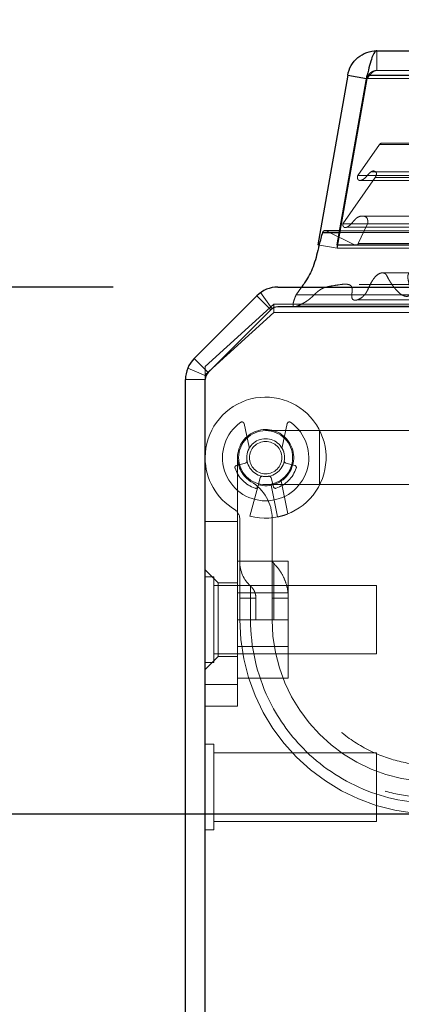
# Model space of a CAD drawing. Header units: inches. Extents: x 0.2 to 10.8, y 0.2 to 8.2.
# Tile 5 of 98: x 2.637 to 2.753, y 2.182 to 2.481. Entities that reach past the tile are written whole.
import ezdxf

# ---------------------------------------------------------------- set-up
doc = ezdxf.new("R2010")
doc.units = ezdxf.units.IN
doc.header["$MEASUREMENT"] = 0
doc.linetypes.add('HIDDEN', pattern=[0.07500000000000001, 0.05, -0.025])
doc.layers.add('DIMENSIONS', color=140, linetype='Continuous')
doc.layers.add('SLD-0', color=179, linetype='Continuous')
doc.styles.add('SLDTEXTSTYLE0', font='TXT', dxfattribs={"width": 0.7})
doc.dimstyles.new('SLDDIMSTYLE1', dxfattribs={"dimtxt": 0.0849609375, "dimasz": 0.13, "dimexe": 0, "dimexo": 0.0625, "dimgap": 0.021240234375, "dimtad": 0, "dimtih": 1, "dimtoh": 1, "dimlfac": 12, "dimrnd": 1e-09, "dimzin": 12, "dimdsep": 46, "dimtxsty": 'SLDTEXTSTYLE0', "dimsah": 1, "dimcen": 0.09, "dimadec": 0, "dimazin": 3, "dimtfac": 1, "dimtmove": 0, "dimatfit": 0, "dimfxl": 0, "dimfrac": 2, "dimtolj": 1, "dimtzin": 12, "dimarcsym": 0})

# ---------------------------------------------------------------- blocks, each defined once
blk = doc.blocks.new('_D_22')
at = {"layer": 'DIMENSIONS'}
for p, q in [((2.573282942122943, 2.4000791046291), (2.573282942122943, 2.6500791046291)), ((2.665744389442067, 2.4000791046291), (2.448282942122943, 2.4000791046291)), ((2.713222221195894, 2.240023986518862), (2.448282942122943, 2.240023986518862)), ((2.573282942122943, 2.030523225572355), (2.573282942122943, 2.240023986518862)), ((2.045475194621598, 2.030523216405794), (2.016945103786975, 2.030523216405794)), ((2.016945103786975, 2.030523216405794), (2.016945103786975, 1.89549235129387)), ((2.297944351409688, 2.030523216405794), (2.326474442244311, 2.030523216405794)), ((2.326474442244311, 2.030523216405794), (2.326474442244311, 1.89549235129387)), ((2.451107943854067, 2.030523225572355), (2.573282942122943, 2.030523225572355)), ((2.016945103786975, 1.89549235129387), (2.045475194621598, 1.89549235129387)), ((2.326474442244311, 1.89549235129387), (2.297944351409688, 1.89549235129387))]:
    blk.add_line(p, q, dxfattribs=at)
for points in [[(2.573282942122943, 2.4000791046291), (2.593282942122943, 2.5300791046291), (2.553282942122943, 2.5300791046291)], [(2.573282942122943, 2.240023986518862), (2.553282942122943, 2.110023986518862), (2.593282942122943, 2.110023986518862)]]:
    blk.add_solid(points, dxfattribs=at)
at = {"layer": 'DIMENSIONS', "char_height": 0.08333333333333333, "attachment_point": 1, "style": 'SLDTEXTSTYLE0'}
for s, insert in [('1.92', (2.045475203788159, 2.156965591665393)), ('48.8', (2.045475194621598, 2.002914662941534))]:
    blk.add_mtext(s, dxfattribs=dict(at, insert=insert))

msp = doc.modelspace()

# ---------------------------------------------------------------- linework, layer by layer
at = {"layer": 'DIMENSIONS'}
msp.add_line((2.763222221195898, 2.240023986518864), (2.709864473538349, 2.240023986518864), dxfattribs=at)
at = {"layer": 'SLD-0', "linetype": 'Continuous', "lineweight": 25}
for p, q in [((2.745832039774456, 2.471840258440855), (4.629464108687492, 2.471840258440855)), ((2.736968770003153, 2.464403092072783), (2.727884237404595, 2.412882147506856)), ((2.733802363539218, 2.412882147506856), (2.74288689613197, 2.464403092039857)), ((2.736968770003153, 2.464403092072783), (2.742708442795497, 2.463391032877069)), ((2.74288689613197, 2.464403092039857), (4.632409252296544, 2.464403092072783)), ((2.72929345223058, 2.416682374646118), (2.73447244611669, 2.416682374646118)), ((2.734562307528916, 2.417192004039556), (2.730061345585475, 2.417192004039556)), ((2.733802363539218, 2.412882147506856), (2.733802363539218, 2.412808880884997)), ((2.733802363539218, 2.412882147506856), (4.641493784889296, 2.412882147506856)), ((2.715744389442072, 2.400079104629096), (2.788751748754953, 2.400079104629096)), ((2.69030445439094, 2.378367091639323), (2.709380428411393, 2.397443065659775)), ((2.713622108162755, 2.393201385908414), (2.694546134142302, 2.374125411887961)), ((2.788744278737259, 2.394079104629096), (2.715741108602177, 2.394079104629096)), ((2.68766841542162, 1.409079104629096), (2.68766841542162, 2.372003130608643)), ((2.693668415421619, 1.406079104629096), (2.693668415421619, 2.372006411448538))]:
    msp.add_line(p, q, dxfattribs=at)
at = {"layer": 'SLD-0', "linetype": 'HIDDEN', "lineweight": 18}
for p, q in [((2.745832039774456, 2.465840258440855), (2.745832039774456, 2.471840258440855)), ((2.74288689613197, 2.464403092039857), (2.74288689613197, 2.463361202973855)), ((4.632409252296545, 2.464403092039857), (2.742886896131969, 2.464403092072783)), ((2.745832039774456, 2.465840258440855), (4.629464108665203, 2.465840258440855)), ((2.742877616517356, 2.463361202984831), (2.733793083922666, 2.411840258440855)), ((2.733802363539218, 2.411840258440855), (2.74288689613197, 2.463361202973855)), ((2.742708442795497, 2.463391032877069), (2.742877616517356, 2.463361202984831)), ((2.74288689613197, 2.463361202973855), (4.632409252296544, 2.463361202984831)), ((4.632409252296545, 2.463361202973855), (2.742886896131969, 2.463361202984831)), ((2.746663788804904, 2.443352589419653), (2.740058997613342, 2.433919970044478)), ((2.746663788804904, 2.443352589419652), (4.628632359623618, 2.443352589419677)), ((2.747394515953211, 2.443785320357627), (4.627901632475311, 2.443785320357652)), ((2.740058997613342, 2.433919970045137), (4.635237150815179, 2.433919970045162)), ((2.744106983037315, 2.43508823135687), (2.744096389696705, 2.43508823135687)), ((4.631201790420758, 2.435088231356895), (2.744107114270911, 2.435088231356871)), ((2.745361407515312, 2.433335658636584), (2.73549530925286, 2.419245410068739)), ((2.740840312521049, 2.43246119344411), (4.634448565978, 2.432461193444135)), ((2.745361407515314, 2.433335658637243), (4.629934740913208, 2.433335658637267)), ((2.73549530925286, 2.4192454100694), (4.639800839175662, 2.419245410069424)), ((2.743042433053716, 2.419276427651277), (2.740208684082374, 2.413258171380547)), ((2.741472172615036, 2.421645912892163), (2.741467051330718, 2.421645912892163)), ((4.633814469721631, 2.421645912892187), (2.741472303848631, 2.421645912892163)), ((2.743042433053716, 2.419276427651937), (4.632253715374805, 2.419276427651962)), ((2.730426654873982, 2.417107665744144), (4.644869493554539, 2.417107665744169)), ((2.739245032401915, 2.412806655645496), (2.730426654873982, 2.417107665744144)), ((2.730426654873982, 2.417107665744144), (4.644869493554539, 2.417107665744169)), ((2.73447244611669, 2.416682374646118), (4.640823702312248, 2.416682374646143)), ((4.640733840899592, 2.417192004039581), (2.734562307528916, 2.417192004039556)), ((2.736762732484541, 2.418296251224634), (4.638480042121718, 2.418296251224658)), ((2.727884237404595, 2.412882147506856), (2.733793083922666, 2.411840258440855)), ((2.733802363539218, 2.412808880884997), (2.733802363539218, 2.411840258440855)), ((2.739245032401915, 2.412806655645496), (4.636051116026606, 2.412806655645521)), ((2.739454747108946, 2.412779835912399), (4.635841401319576, 2.412779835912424)), ((2.740208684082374, 2.413258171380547), (4.635087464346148, 2.413258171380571)), ((2.740208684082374, 2.413258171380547), (4.635087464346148, 2.413258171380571)), ((2.733802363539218, 2.411840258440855), (4.641493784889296, 2.411840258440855)), ((2.71399090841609, 2.393513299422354), (2.710483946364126, 2.398381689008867)), ((2.722978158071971, 2.400079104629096), (2.721290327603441, 2.397697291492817)), ((2.693668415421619, 2.376001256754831), (2.714501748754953, 2.394882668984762)), ((2.713623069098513, 2.393200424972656), (2.709380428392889, 2.397443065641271)), ((2.714501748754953, 2.394882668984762), (2.714501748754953, 2.392346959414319)), ((2.714501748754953, 2.394882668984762), (2.791168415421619, 2.394882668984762)), ((2.721290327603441, 2.397697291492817), (2.788751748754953, 2.397697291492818)), ((2.714501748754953, 2.392346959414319), (2.693668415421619, 2.373465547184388)), ((2.69454709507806, 2.374124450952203), (2.713623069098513, 2.393200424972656)), ((2.714501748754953, 2.392346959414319), (2.79016199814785, 2.392346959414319)), ((2.721463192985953, 2.394261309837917), (2.788751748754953, 2.394261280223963)), ((2.69454709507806, 2.374124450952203), (2.690304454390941, 2.378367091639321)), ((2.693896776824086, 2.373151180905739), (2.688353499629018, 2.375447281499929)), ((2.693668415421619, 2.373465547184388), (2.693668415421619, 2.376001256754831)), ((2.693668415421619, 2.372003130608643), (2.687668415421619, 2.372003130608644)), ((2.693668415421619, 2.372006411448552), (2.693668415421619, 2.373465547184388)), ((2.707064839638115, 2.351496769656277), (2.70548436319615, 2.358613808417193)), ((2.728445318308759, 2.356493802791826), (2.712041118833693, 2.356493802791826)), ((2.718597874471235, 2.358613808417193), (2.717017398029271, 2.351496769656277)), ((2.728445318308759, 2.34008960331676), (2.728445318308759, 2.356493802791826)), ((2.728445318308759, 2.34008960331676), (2.728445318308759, 2.356493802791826)), ((2.75633245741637, 2.356493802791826), (2.728445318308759, 2.356493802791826)), ((2.703510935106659, 2.348291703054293), (2.703510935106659, 2.279394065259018)), ((2.703190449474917, 2.345920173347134), (2.705894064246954, 2.346644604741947)), ((2.718188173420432, 2.346644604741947), (2.720891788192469, 2.345920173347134)), ((2.710394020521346, 2.342144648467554), (2.709669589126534, 2.339441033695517)), ((2.714412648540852, 2.339441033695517), (2.713688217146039, 2.342144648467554)), ((2.716804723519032, 2.341215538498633), (2.718808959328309, 2.331210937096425)), ((2.718808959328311, 2.331210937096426), (2.716804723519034, 2.341215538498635)), ((2.716804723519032, 2.341215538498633), (2.718808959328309, 2.331210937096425)), ((2.718808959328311, 2.331210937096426), (2.716804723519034, 2.341215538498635)), ((2.709669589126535, 2.339441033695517), (2.707285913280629, 2.330545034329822)), ((2.712041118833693, 2.34008960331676), (2.728445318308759, 2.34008960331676)), ((2.713716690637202, 2.339927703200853), (2.715650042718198, 2.330276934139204)), ((2.728445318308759, 2.34008960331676), (2.75633245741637, 2.34008960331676)), ((2.704167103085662, 2.329732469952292), (2.704167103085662, 2.299079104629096)), ((2.714009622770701, 2.299079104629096), (2.714009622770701, 2.329732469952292)), ((2.703510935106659, 2.328904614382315), (2.693668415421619, 2.328904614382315)), ((2.697605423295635, 2.310233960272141), (2.693668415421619, 2.314170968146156)), ((2.703510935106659, 2.316829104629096), (2.718927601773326, 2.316829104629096)), ((2.718927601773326, 2.299079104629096), (2.718927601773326, 2.316829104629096)), ((2.696272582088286, 2.31209993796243), (2.693668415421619, 2.31209993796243)), ((2.696272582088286, 2.299079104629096), (2.696272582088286, 2.31209993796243)), ((2.745751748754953, 2.309495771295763), (2.696272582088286, 2.309495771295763)), ((2.697605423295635, 2.310233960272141), (2.697605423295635, 2.287924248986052)), ((2.703510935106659, 2.310233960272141), (2.697605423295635, 2.310233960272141)), ((2.745751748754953, 2.299079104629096), (2.745751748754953, 2.309495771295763)), ((2.718927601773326, 2.307241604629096), (2.703510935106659, 2.307241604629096)), ((2.704167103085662, 2.305640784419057), (2.707453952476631, 2.305640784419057)), ((2.704167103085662, 2.305640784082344), (2.707453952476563, 2.305640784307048)), ((2.704167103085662, 2.305640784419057), (2.707453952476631, 2.305640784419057)), ((2.704167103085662, 2.305640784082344), (2.707453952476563, 2.305640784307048)), ((2.704167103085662, 2.305640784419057), (2.707453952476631, 2.305640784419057)), ((2.704167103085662, 2.305640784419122), (2.704167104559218, 2.299079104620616)), ((2.704167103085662, 2.305640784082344), (2.707453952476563, 2.305640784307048)), ((2.704167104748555, 2.299079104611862), (2.704167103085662, 2.305640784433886)), ((2.704167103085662, 2.305640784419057), (2.707453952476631, 2.305640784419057)), ((2.704167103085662, 2.305640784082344), (2.707453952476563, 2.305640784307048)), ((2.707453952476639, 2.305640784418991), (2.707453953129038, 2.299079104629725)), ((2.707453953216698, 2.299079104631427), (2.707453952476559, 2.305640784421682)), ((2.707453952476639, 2.305640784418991), (2.707453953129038, 2.299079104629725)), ((2.707453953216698, 2.299079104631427), (2.707453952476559, 2.305640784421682)), ((2.707453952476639, 2.305640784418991), (2.707453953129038, 2.299079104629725)), ((2.707453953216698, 2.299079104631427), (2.707453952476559, 2.305640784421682)), ((2.707453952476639, 2.305640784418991), (2.707453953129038, 2.299079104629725)), ((2.707453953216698, 2.299079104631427), (2.707453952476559, 2.305640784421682)), ((2.709088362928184, 2.299079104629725), (2.709088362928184, 2.305640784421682)), ((2.714009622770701, 2.305640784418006), (2.714500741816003, 2.305640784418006)), ((2.714009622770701, 2.305640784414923), (2.714500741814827, 2.305640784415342)), ((2.714009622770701, 2.305640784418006), (2.714500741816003, 2.305640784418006)), ((2.714009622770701, 2.305640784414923), (2.714500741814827, 2.305640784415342)), ((2.714009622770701, 2.305640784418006), (2.714500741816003, 2.305640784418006)), ((2.714009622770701, 2.305640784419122), (2.71400962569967, 2.299079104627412)), ((2.714009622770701, 2.305640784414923), (2.714500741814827, 2.305640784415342)), ((2.714009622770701, 2.305640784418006), (2.714500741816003, 2.305640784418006)), ((2.714009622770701, 2.305640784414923), (2.714500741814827, 2.305640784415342)), ((2.714500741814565, 2.305640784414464), (2.714500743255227, 2.299079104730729)), ((2.714500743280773, 2.299079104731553), (2.714500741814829, 2.305640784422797)), ((2.714500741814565, 2.305640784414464), (2.714500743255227, 2.29907910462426)), ((2.714500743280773, 2.29907910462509), (2.714500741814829, 2.305640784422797)), ((2.714500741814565, 2.305640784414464), (2.714500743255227, 2.299079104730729)), ((2.714500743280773, 2.299079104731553), (2.714500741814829, 2.305640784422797)), ((2.714500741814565, 2.305640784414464), (2.714500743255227, 2.29907910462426)), ((2.714500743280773, 2.29907910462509), (2.714500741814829, 2.305640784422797)), ((2.718926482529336, 2.299079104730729), (2.718926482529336, 2.305640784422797)), ((2.696272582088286, 2.286058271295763), (2.696272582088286, 2.299079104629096)), ((2.703510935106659, 2.299079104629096), (2.718927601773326, 2.299079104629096)), ((2.718927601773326, 2.281329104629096), (2.718927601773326, 2.299079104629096)), ((2.745751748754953, 2.28866243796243), (2.745751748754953, 2.299079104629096)), ((2.703510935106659, 2.290916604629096), (2.718927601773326, 2.290916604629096)), ((2.693668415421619, 2.283987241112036), (2.697605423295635, 2.287924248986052)), ((2.696272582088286, 2.28866243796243), (2.745751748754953, 2.28866243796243)), ((2.697605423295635, 2.287924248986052), (2.703510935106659, 2.287924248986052)), ((2.693668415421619, 2.286058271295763), (2.696272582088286, 2.286058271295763)), ((2.703510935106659, 2.281329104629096), (2.718927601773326, 2.281329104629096)), ((2.703510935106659, 2.279394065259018), (2.693668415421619, 2.279394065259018)), ((2.693668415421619, 2.279394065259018), (2.703510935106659, 2.279394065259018)), ((2.703510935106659, 2.279394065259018), (2.693668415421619, 2.279394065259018)), ((2.693668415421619, 2.279394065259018), (2.703510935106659, 2.279394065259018)), ((2.703510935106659, 2.279394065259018), (2.703510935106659, 2.272832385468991)), ((2.703510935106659, 2.272832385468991), (2.693668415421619, 2.272832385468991)), ((2.696272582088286, 2.261266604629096), (2.693668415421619, 2.261266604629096)), ((2.696272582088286, 2.248245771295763), (2.696272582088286, 2.261266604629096)), ((2.745751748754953, 2.25866243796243), (2.696272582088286, 2.25866243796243)), ((2.745751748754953, 2.248245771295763), (2.745751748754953, 2.25866243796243)), ((2.696272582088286, 2.23522493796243), (2.696272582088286, 2.248245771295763)), ((2.745751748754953, 2.237829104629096), (2.745751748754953, 2.248245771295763)), ((2.696272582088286, 2.237829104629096), (2.745751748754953, 2.237829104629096)), ((2.693668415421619, 2.23522493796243), (2.696272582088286, 2.23522493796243))]:
    msp.add_line(p, q, dxfattribs=at)
at = {"layer": 'SLD-0', "linetype": 'HIDDEN', "lineweight": 18, "flags": 128}
for points in [[(4.627900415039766, 2.404388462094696), (3.702929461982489, 2.4043888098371), (2.747398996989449, 2.404388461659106)], [(4.640434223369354, 2.400848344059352), (3.647469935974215, 2.400848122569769), (2.734855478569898, 2.40084834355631)], [(4.640441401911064, 2.400848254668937), (3.765852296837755, 2.400845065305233), (2.734856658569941, 2.400848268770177)], [(2.739738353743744, 2.396152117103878), (3.67233925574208, 2.39615134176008), (4.635572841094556, 2.396152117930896)]]:
    msp.add_lwpolyline(points, dxfattribs=at)
at = {"layer": 'SLD-0', "linetype": 'HIDDEN', "lineweight": 18}
for radius in [0.008202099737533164, 0.005741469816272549, 0.004921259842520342]:
    msp.add_circle((2.712041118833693, 2.348291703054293), radius, dxfattribs=at)
for centre, radius, start, end in [((2.747394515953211, 2.442951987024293), 0.0008333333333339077, 90, 151.2673752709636), ((2.730061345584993, 2.416358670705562), 0.0008333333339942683, 64.00000000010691, 89.99999996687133), ((2.739454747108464, 2.413613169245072), 0.0008333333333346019, 255.4243750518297, 334.7861857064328), ((2.712041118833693, 2.348291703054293), 0.01837270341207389, 255.0000000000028, 180), ((2.712041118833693, 2.348291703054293), 0.01312335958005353, 125.2609148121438, 54.7390851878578), ((2.704843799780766, 2.358471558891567), 0.0006561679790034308, 12.52046276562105, 125.2609148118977), ((2.71923843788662, 2.358471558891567), 0.0006561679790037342, 54.73908518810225, 167.4795372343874), ((2.712041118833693, 2.348291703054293), 0.008530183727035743, 255.000000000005, 180), ((2.712041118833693, 2.348291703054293), 0.005741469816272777, 151.3967362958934, 189.1131578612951), ((2.706424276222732, 2.351354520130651), 0.0006561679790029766, 331.3967362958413, 12.52046276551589), ((2.717657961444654, 2.351354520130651), 0.0006561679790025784, 167.4795372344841, 208.6032637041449), ((2.712041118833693, 2.348291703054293), 0.005741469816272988, 350.8868421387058, 28.60326370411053), ((2.712041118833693, 2.348291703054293), 0.01837270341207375, 180, 238.992416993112), ((2.712041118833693, 2.348291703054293), 0.008530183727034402, 180.0000000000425, 238.992416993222), ((2.705724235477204, 2.347278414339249), 0.0006561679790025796, 284.999999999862, 9.11315786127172), ((2.718358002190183, 2.347278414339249), 0.0006561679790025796, 170.8868421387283, 255.0000000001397), ((2.703360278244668, 2.345286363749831), 0.0006561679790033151, 104.9999999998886, 199.0960437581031), ((2.712041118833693, 2.348291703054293), 0.009842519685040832, 199.0960437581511, 250.9039562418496), ((2.712041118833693, 2.348291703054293), 0.009842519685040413, 289.0960437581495, 340.9039562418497), ((2.720721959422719, 2.345286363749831), 0.0006561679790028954, 340.9039562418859, 75.00000000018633), ((2.700886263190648, 2.329732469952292), 0.01312335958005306, 0, 58.99241699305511), ((2.711027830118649, 2.341974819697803), 0.0006561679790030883, 80.88684213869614, 165.0000000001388), ((2.712041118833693, 2.348291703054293), 0.005741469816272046, 260.8868421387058, 279.1131578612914), ((2.713054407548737, 2.341974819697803), 0.000656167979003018, 14.99999999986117, 99.11315786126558), ((2.709035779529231, 2.339610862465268), 0.0006561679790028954, 250.9039562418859, 345.0000000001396), ((2.715046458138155, 2.339610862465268), 0.0006561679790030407, 194.999999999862, 289.0960437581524), ((2.700886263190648, 2.329732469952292), 0.00328083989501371, 0, 58.99241699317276), ((2.715650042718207, 2.317355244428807), 0.001640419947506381, 180, 225.5237275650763), ((2.714009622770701, 2.316644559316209), 0.009842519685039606, 180, 228.2366022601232), ((2.763222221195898, 2.299079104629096), 0.05905511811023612, 180, 0), ((2.763222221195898, 2.299079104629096), 0.04921259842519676, 180, 0)]:
    msp.add_arc(centre, radius, start, end, dxfattribs=at)
at = {"layer": 'SLD-0', "linetype": 'Continuous', "lineweight": 25}
for centre, radius, start, end in [((2.730061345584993, 2.416358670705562), 0.0008333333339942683, 89.99999996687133, 157.1422396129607), ((2.715744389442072, 2.391079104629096), 0.008999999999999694, 90, 135.000000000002), ((2.715741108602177, 2.391082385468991), 0.002996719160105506, 90, 135), ((2.69666841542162, 2.372003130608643), 0.009000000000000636, 135, 180), ((2.696665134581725, 2.372006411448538), 0.002996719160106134, 135, 180)]:
    msp.add_arc(centre, radius, start, end, dxfattribs=at)
for points, knots in [([(2.736968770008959, 2.464403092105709), (2.737150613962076, 2.465434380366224), (2.737514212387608, 2.466433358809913), (2.738561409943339, 2.46824715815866), (2.739244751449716, 2.469061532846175), (2.740849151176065, 2.470407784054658), (2.741769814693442, 2.470939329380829), (2.743737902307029, 2.471655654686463), (2.744784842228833, 2.471840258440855), (2.745832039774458, 2.471840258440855)], [0, 0, 0, 0, 0.25, 0.25, 0.5, 0.5, 0.75, 0.75, 1, 1, 1, 1]), ([(2.745832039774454, 2.471840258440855), (2.745586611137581, 2.471840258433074), (2.745341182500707, 2.471655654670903), (2.74485032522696, 2.470939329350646), (2.744604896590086, 2.470407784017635), (2.744114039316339, 2.469061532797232), (2.743868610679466, 2.46824715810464), (2.743377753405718, 2.466433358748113), (2.743132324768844, 2.465434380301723), (2.742886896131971, 2.464403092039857)], [0, 0, 0, 0, 0.25, 0.25, 0.5, 0.5, 0.75, 0.75, 1, 1, 1, 1]), ([(2.72929345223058, 2.416682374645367), (2.728965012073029, 2.415466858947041), (2.728541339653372, 2.413898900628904), (2.727680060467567, 2.410362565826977), (2.726751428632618, 2.406197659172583), (2.72469208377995, 2.402596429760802), (2.723410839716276, 2.400687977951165), (2.72303382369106, 2.400157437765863), (2.722978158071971, 2.400079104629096)], [0, 0, 0, 0, 0.2048192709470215, 0.2642072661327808, 0.5877581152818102, 0.881577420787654, 0.9825151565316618, 1, 1, 1, 1])]:
    msp.add_open_spline(points, degree=3, knots=knots, dxfattribs=at)
at = {"layer": 'SLD-0', "linetype": 'HIDDEN', "lineweight": 18}
for points, knots in [([(2.745832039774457, 2.465840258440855), (2.745732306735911, 2.465837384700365), (2.745532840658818, 2.465831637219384), (2.745236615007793, 2.465785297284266), (2.744946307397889, 2.46571182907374), (2.744664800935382, 2.465609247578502), (2.744394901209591, 2.465479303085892), (2.74413926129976, 2.465323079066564), (2.743840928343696, 2.465097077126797), (2.74352188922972, 2.464778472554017), (2.743221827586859, 2.46434770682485), (2.742994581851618, 2.463872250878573), (2.7429166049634, 2.463531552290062), (2.742877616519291, 2.463361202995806)], [0, 0, 0, 0, 0.0714489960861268, 0.1428979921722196, 0.2143469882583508, 0.2857959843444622, 0.3572449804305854, 0.4286939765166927, 0.5001429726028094, 0.6251072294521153, 0.7500714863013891, 0.8750357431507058, 1, 1, 1, 1]), ([(2.742886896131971, 2.463361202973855), (2.742957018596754, 2.463458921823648), (2.743097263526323, 2.463654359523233), (2.743307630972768, 2.463938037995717), (2.743517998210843, 2.464211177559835), (2.743728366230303, 2.464470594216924), (2.743938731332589, 2.46471382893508), (2.744149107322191, 2.464938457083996), (2.744411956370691, 2.465193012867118), (2.744727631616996, 2.465451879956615), (2.745095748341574, 2.465672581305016), (2.745463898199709, 2.465813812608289), (2.745709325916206, 2.465831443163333), (2.745832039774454, 2.465840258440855)], [0, 0, 0, 0, 0.07144899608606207, 0.1428979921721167, 0.2143469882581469, 0.2857959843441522, 0.3572449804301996, 0.4286939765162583, 0.5001429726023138, 0.6251072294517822, 0.7500714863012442, 0.875035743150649, 1, 1, 1, 1]), ([(2.740058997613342, 2.433919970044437), (2.740037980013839, 2.433879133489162), (2.739995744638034, 2.433797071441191), (2.739956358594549, 2.43365283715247), (2.739934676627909, 2.433499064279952), (2.739932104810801, 2.433338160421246), (2.739948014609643, 2.433175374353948), (2.739982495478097, 2.433015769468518), (2.740035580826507, 2.432865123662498), (2.740107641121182, 2.432729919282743), (2.740219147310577, 2.432592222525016), (2.740424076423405, 2.432473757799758), (2.740678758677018, 2.432443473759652), (2.740959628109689, 2.432470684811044), (2.741440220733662, 2.432601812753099), (2.742158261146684, 2.433044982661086), (2.74283446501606, 2.43384127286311), (2.743404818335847, 2.434497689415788), (2.743848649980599, 2.434918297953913), (2.744301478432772, 2.43523921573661), (2.744793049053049, 2.435378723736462), (2.745239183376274, 2.435246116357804), (2.745522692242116, 2.434987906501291), (2.745705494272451, 2.434725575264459), (2.745722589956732, 2.434463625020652), (2.745687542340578, 2.43419677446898), (2.745611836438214, 2.433928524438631), (2.745493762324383, 2.43363956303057), (2.74541140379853, 2.433450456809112), (2.745361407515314, 2.433335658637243)], [0, 0, 0, 0, 0.01286879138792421, 0.02586014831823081, 0.03915414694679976, 0.05280973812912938, 0.06678895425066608, 0.08099193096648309, 0.09530063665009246, 0.10963588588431, 0.1240351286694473, 0.1483514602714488, 0.1869717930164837, 0.2169893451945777, 0.249570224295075, 0.3631535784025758, 0.4986136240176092, 0.563588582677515, 0.627260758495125, 0.6891535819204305, 0.7481889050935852, 0.8066944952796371, 0.8499554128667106, 0.8739836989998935, 0.8919318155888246, 0.9150774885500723, 0.9430074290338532, 0.9654022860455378, 1, 1, 1, 1]), ([(2.73549530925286, 2.41924541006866), (2.735486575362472, 2.419209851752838), (2.735468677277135, 2.419136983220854), (2.73546574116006, 2.419016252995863), (2.735479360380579, 2.418889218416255), (2.735511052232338, 2.418757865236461), (2.735560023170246, 2.418626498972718), (2.735626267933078, 2.418500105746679), (2.73571073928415, 2.418384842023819), (2.735820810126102, 2.418279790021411), (2.735999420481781, 2.418171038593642), (2.736370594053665, 2.418074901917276), (2.736870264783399, 2.418301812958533), (2.737485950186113, 2.418749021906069), (2.738102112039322, 2.419351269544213), (2.738761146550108, 2.420085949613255), (2.739271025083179, 2.420679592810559), (2.739707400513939, 2.421064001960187), (2.740090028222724, 2.42131143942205), (2.740561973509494, 2.421524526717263), (2.741131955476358, 2.421656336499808), (2.741733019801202, 2.421650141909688), (2.742256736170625, 2.421523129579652), (2.742642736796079, 2.421288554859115), (2.742896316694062, 2.420989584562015), (2.743014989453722, 2.420625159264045), (2.743080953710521, 2.420206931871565), (2.743094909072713, 2.419746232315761), (2.743060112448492, 2.419434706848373), (2.743042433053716, 2.419276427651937)], [0, 0, 0, 0, 0.008015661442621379, 0.01642624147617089, 0.02548130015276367, 0.03532265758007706, 0.0459683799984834, 0.05731829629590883, 0.06918684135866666, 0.0815497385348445, 0.09716460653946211, 0.1262066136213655, 0.1938647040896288, 0.2508569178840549, 0.3344528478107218, 0.418795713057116, 0.5010146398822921, 0.5361129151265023, 0.5786151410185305, 0.6281782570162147, 0.6848127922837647, 0.7500089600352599, 0.8064906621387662, 0.847752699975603, 0.874819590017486, 0.9022650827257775, 0.9327237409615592, 0.9658184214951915, 1, 1, 1, 1]), ([(2.721290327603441, 2.397697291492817), (2.721159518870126, 2.397382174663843), (2.720921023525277, 2.396807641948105), (2.720637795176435, 2.396004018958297), (2.720443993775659, 2.395351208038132), (2.720351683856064, 2.394876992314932), (2.720356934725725, 2.394550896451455), (2.720423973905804, 2.394339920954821), (2.720555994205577, 2.394200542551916), (2.720737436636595, 2.394141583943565), (2.720957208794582, 2.394131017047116), (2.721218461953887, 2.394179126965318), (2.721516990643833, 2.394275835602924), (2.72208911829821, 2.394475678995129), (2.722898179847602, 2.394848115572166), (2.723895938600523, 2.395403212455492), (2.724820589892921, 2.395988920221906), (2.725672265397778, 2.39663959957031), (2.726505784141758, 2.397423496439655), (2.727211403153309, 2.398140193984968), (2.727870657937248, 2.398729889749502), (2.728458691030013, 2.399174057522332), (2.729311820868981, 2.399701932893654), (2.730853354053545, 2.400281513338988), (2.732786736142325, 2.400514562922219), (2.734710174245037, 2.400848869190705), (2.736063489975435, 2.40098352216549), (2.736959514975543, 2.400918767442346), (2.737493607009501, 2.400783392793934), (2.737813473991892, 2.400607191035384), (2.738071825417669, 2.400365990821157), (2.738243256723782, 2.400023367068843), (2.738331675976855, 2.399560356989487), (2.738336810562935, 2.399060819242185), (2.738302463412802, 2.398562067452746), (2.738266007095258, 2.398075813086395), (2.738211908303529, 2.397660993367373), (2.738188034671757, 2.397309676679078), (2.738216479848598, 2.397025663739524), (2.738281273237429, 2.396747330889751), (2.738386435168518, 2.396493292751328), (2.738504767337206, 2.396307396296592), (2.738723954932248, 2.396168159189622), (2.739050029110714, 2.396071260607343), (2.73954182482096, 2.396091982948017), (2.740055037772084, 2.396230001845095), (2.740748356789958, 2.396536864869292), (2.741540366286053, 2.397085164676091), (2.742346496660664, 2.397945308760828), (2.742994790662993, 2.399053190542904), (2.743496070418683, 2.400182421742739), (2.744002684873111, 2.401229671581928), (2.744437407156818, 2.40198662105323), (2.744966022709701, 2.402762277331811), (2.745666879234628, 2.403556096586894), (2.7466200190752, 2.404258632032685), (2.747531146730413, 2.404470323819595), (2.748165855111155, 2.404263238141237), (2.748504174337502, 2.404050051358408), (2.748777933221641, 2.403717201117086), (2.749050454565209, 2.40320345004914), (2.749354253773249, 2.40258730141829), (2.749693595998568, 2.402000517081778), (2.750153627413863, 2.40126916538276), (2.750742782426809, 2.400401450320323), (2.751489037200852, 2.399462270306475), (2.752261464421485, 2.39863649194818), (2.753052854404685, 2.397950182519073), (2.753799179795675, 2.397492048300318), (2.754477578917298, 2.397271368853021), (2.755074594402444, 2.397223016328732), (2.75553653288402, 2.397369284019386), (2.755790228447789, 2.39761538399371), (2.755869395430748, 2.397772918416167), (2.755928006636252, 2.397978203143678), (2.755965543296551, 2.39822734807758), (2.755984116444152, 2.398512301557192), (2.755982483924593, 2.398825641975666), (2.755960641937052, 2.39916323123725), (2.755918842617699, 2.399525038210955), (2.755843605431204, 2.399981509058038), (2.755737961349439, 2.40052289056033), (2.755608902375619, 2.401142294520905), (2.755452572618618, 2.401795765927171), (2.755311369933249, 2.402454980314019), (2.755251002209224, 2.403093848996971), (2.755267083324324, 2.403635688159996), (2.75541275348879, 2.404100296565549), (2.755676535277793, 2.404326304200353), (2.755931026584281, 2.404399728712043), (2.756157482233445, 2.40441311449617), (2.756466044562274, 2.404379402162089), (2.756998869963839, 2.404258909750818), (2.757999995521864, 2.40391114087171), (2.759375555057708, 2.403308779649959), (2.760935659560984, 2.402371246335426), (2.762423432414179, 2.401145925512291), (2.763548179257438, 2.39997195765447), (2.76434456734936, 2.399098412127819), (2.764787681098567, 2.39865240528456), (2.765160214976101, 2.398336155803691), (2.76552099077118, 2.398109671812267), (2.76592132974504, 2.397975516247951), (2.766336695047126, 2.39799346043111), (2.766725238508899, 2.39812481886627), (2.767056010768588, 2.39831447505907), (2.767300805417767, 2.398545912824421), (2.767476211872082, 2.398843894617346), (2.767583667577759, 2.399167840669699), (2.767634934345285, 2.399546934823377), (2.767578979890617, 2.400025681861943), (2.767440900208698, 2.40062729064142), (2.767208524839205, 2.40134700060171), (2.767000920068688, 2.401848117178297), (2.766888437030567, 2.40211962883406)], [0, 0, 0, 0, 0.01165580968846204, 0.02125130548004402, 0.02862020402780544, 0.0342911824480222, 0.03667556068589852, 0.03893308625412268, 0.04124556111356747, 0.0439985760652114, 0.04734540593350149, 0.05123865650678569, 0.05575357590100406, 0.06095083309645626, 0.07795820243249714, 0.09408110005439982, 0.109282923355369, 0.123669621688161, 0.1375796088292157, 0.1541345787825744, 0.1630180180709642, 0.1729922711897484, 0.1840146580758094, 0.2048891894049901, 0.2441303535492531, 0.2718263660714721, 0.2922069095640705, 0.3053877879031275, 0.3118454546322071, 0.3169624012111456, 0.3208356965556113, 0.3252760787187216, 0.3302677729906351, 0.3359005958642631, 0.3410985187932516, 0.3462793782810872, 0.3515152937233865, 0.3544827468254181, 0.3574843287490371, 0.3605674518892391, 0.3637072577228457, 0.3668044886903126, 0.3686870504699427, 0.3738130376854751, 0.3820846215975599, 0.390843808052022, 0.3972951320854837, 0.4147690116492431, 0.4303906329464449, 0.4422064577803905, 0.4610488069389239, 0.4723716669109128, 0.4826980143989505, 0.4921122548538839, 0.5067198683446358, 0.5227377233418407, 0.5401598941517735, 0.547170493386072, 0.5518299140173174, 0.5564977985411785, 0.5638264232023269, 0.5721575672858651, 0.5801748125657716, 0.5879775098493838, 0.6035088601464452, 0.6184661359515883, 0.6329214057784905, 0.6469260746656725, 0.660369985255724, 0.669417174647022, 0.6784503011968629, 0.6877764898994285, 0.6895992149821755, 0.691634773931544, 0.694004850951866, 0.69674651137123, 0.6997911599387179, 0.7031107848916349, 0.7067203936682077, 0.7106189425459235, 0.7148230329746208, 0.7216775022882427, 0.728554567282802, 0.7354668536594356, 0.7435757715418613, 0.7503644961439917, 0.7559948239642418, 0.7607307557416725, 0.7657889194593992, 0.7692104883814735, 0.7726136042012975, 0.7760447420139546, 0.7827829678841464, 0.7970064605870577, 0.8224909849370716, 0.8478785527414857, 0.8735719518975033, 0.899714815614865, 0.9106852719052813, 0.9188292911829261, 0.9241891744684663, 0.9304522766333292, 0.9365866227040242, 0.942758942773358, 0.9491693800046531, 0.9540555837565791, 0.9584565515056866, 0.9625319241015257, 0.9663326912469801, 0.9697505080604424, 0.9746993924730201, 0.98150927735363, 0.9899814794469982, 1, 1, 1, 1]), ([(2.71880895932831, 2.331210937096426), (2.718404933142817, 2.331050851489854), (2.718002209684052, 2.330908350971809), (2.717241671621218, 2.330665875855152), (2.716888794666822, 2.330567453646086), (2.716298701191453, 2.330416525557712), (2.716058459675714, 2.330362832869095), (2.715736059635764, 2.330293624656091), (2.715650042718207, 2.330276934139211), (2.715650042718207, 2.330276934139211)], [0, 0, 0, 0, 0.25, 0.25, 0.5, 0.5, 0.75, 0.75, 1, 1, 1, 1]), ([(2.714500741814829, 2.305640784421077), (2.714500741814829, 2.308412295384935), (2.714500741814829, 2.312509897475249), (2.714500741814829, 2.315635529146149), (2.714500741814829, 2.31645934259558), (2.714500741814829, 2.315635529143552), (2.714500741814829, 2.312509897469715), (2.714500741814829, 2.308412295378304), (2.714500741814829, 2.305640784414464)], [6.283185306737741, 6.283185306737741, 6.283185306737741, 6.283185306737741, 7.068583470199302, 7.461282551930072, 7.853981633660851, 8.24668071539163, 8.63937979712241, 9.42477796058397, 9.42477796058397, 9.42477796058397, 9.42477796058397]), ([(2.714500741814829, 2.305640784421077), (2.714500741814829, 2.308412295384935), (2.714500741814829, 2.312509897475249), (2.714500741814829, 2.315635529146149), (2.714500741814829, 2.31645934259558), (2.714500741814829, 2.315635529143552), (2.714500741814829, 2.312509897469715), (2.714500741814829, 2.308412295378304), (2.714500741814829, 2.305640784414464)], [6.283185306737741, 6.283185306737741, 6.283185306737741, 6.283185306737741, 7.068583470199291, 7.46128255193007, 7.85398163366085, 8.24668071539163, 8.6393797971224, 9.42477796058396, 9.42477796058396, 9.42477796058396, 9.42477796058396]), ([(2.714500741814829, 2.305640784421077), (2.714500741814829, 2.308412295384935), (2.714500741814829, 2.312509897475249), (2.714500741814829, 2.315635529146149), (2.714500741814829, 2.31645934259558), (2.714500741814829, 2.315635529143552), (2.714500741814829, 2.312509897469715), (2.714500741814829, 2.308412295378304), (2.714500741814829, 2.305640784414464)], [6.283185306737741, 6.283185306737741, 6.283185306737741, 6.283185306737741, 7.068583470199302, 7.461282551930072, 7.853981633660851, 8.24668071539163, 8.63937979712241, 9.42477796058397, 9.42477796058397, 9.42477796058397, 9.42477796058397]), ([(2.714500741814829, 2.305640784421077), (2.714500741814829, 2.308412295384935), (2.714500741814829, 2.312509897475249), (2.714500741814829, 2.315635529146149), (2.714500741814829, 2.31645934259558), (2.714500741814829, 2.315635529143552), (2.714500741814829, 2.312509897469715), (2.714500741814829, 2.308412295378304), (2.714500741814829, 2.305640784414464)], [6.283185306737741, 6.283185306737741, 6.283185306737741, 6.283185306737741, 7.068583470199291, 7.46128255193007, 7.85398163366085, 8.24668071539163, 8.6393797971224, 9.42477796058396, 9.42477796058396, 9.42477796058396, 9.42477796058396]), ([(2.718926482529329, 2.305640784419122), (2.718871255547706, 2.30661985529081), (2.718760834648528, 2.30857741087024), (2.717856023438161, 2.311391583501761), (2.716477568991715, 2.314006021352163), (2.715159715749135, 2.315458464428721), (2.714500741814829, 2.316184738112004)], [0, 0, 0, 0, 0.2500292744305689, 0.4999088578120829, 0.7499364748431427, 1, 1, 1, 1]), ([(2.707453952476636, 2.305640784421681), (2.707453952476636, 2.306120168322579), (2.707453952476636, 2.306599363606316), (2.707453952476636, 2.3074851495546), (2.707453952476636, 2.307891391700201), (2.707453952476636, 2.308569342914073), (2.707453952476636, 2.30884078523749), (2.707453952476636, 2.309207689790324), (2.707453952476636, 2.309303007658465), (2.707453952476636, 2.309303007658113), (2.707453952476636, 2.309207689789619), (2.707453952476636, 2.308840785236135), (2.707453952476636, 2.308569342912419), (2.707453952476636, 2.30789139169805), (2.707453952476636, 2.307485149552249), (2.707453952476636, 2.306599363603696), (2.707453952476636, 2.306120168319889), (2.707453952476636, 2.305640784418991)], [0, 0, 0, 0, 0.125, 0.125, 0.25, 0.25, 0.375, 0.375, 0.5, 0.5, 0.625, 0.625, 0.75, 0.75, 0.875, 0.875, 1, 1, 1, 1]), ([(2.707453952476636, 2.305640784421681), (2.707453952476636, 2.306120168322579), (2.707453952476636, 2.306599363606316), (2.707453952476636, 2.3074851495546), (2.707453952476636, 2.307891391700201), (2.707453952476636, 2.308569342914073), (2.707453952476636, 2.30884078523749), (2.707453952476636, 2.309207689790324), (2.707453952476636, 2.309303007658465), (2.707453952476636, 2.309303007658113), (2.707453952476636, 2.309207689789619), (2.707453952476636, 2.308840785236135), (2.707453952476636, 2.308569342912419), (2.707453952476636, 2.30789139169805), (2.707453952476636, 2.307485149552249), (2.707453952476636, 2.306599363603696), (2.707453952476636, 2.306120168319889), (2.707453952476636, 2.305640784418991)], [0, 0, 0, 0, 0.125, 0.125, 0.25, 0.25, 0.375, 0.375, 0.5, 0.5, 0.625, 0.625, 0.75, 0.75, 0.875, 0.875, 1, 1, 1, 1]), ([(2.707453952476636, 2.305640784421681), (2.707453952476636, 2.306120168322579), (2.707453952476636, 2.306599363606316), (2.707453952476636, 2.3074851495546), (2.707453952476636, 2.307891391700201), (2.707453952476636, 2.308569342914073), (2.707453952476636, 2.30884078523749), (2.707453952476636, 2.309207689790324), (2.707453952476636, 2.309303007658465), (2.707453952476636, 2.309303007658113), (2.707453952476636, 2.309207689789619), (2.707453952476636, 2.308840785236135), (2.707453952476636, 2.308569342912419), (2.707453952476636, 2.30789139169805), (2.707453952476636, 2.307485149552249), (2.707453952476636, 2.306599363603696), (2.707453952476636, 2.306120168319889), (2.707453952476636, 2.305640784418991)], [0, 0, 0, 0, 0.125, 0.125, 0.25, 0.25, 0.375, 0.375, 0.5, 0.5, 0.625, 0.625, 0.75, 0.75, 0.875, 0.875, 1, 1, 1, 1]), ([(2.707453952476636, 2.305640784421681), (2.707453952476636, 2.306120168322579), (2.707453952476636, 2.306599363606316), (2.707453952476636, 2.3074851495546), (2.707453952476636, 2.307891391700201), (2.707453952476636, 2.308569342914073), (2.707453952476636, 2.30884078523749), (2.707453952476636, 2.309207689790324), (2.707453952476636, 2.309303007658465), (2.707453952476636, 2.309303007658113), (2.707453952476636, 2.309207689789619), (2.707453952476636, 2.308840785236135), (2.707453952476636, 2.308569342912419), (2.707453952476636, 2.30789139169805), (2.707453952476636, 2.307485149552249), (2.707453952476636, 2.306599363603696), (2.707453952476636, 2.306120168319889), (2.707453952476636, 2.305640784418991)], [0, 0, 0, 0, 0.125, 0.125, 0.25, 0.25, 0.375, 0.375, 0.5, 0.5, 0.625, 0.625, 0.75, 0.75, 0.875, 0.875, 1, 1, 1, 1]), ([(2.709088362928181, 2.305640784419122), (2.709066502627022, 2.30598463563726), (2.709022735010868, 2.306673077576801), (2.708683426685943, 2.30765629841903), (2.708179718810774, 2.308566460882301), (2.707695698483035, 2.30905767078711), (2.707453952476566, 2.309303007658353)], [0, 0, 0, 0, 0.2497858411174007, 0.5001088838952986, 0.7503272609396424, 1, 1, 1, 1]), ([(2.718781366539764, 2.305640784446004), (2.718747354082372, 2.305640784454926), (2.718645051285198, 2.305640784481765), (2.717843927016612, 2.305640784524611), (2.716480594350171, 2.305640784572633), (2.715160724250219, 2.305640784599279), (2.714500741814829, 2.305640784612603)], [0, 0, 0, 0, 0.1423268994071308, 0.4280913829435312, 0.7140251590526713, 1, 1, 1, 1]), ([(2.718781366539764, 2.305640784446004), (2.718747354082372, 2.305640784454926), (2.718645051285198, 2.305640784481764), (2.717843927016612, 2.305640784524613), (2.716480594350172, 2.305640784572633), (2.715160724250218, 2.305640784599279), (2.714500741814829, 2.305640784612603)], [0, 0, 0, 0, 0.1423268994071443, 0.4280913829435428, 0.7140251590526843, 1, 1, 1, 1]), ([(2.718781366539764, 2.305640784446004), (2.718747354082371, 2.305640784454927), (2.718645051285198, 2.305640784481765), (2.717843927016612, 2.305640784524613), (2.716480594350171, 2.305640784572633), (2.715160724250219, 2.305640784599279), (2.714500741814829, 2.305640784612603)], [0, 0, 0, 0, 0.1423268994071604, 0.4280913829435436, 0.7140251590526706, 1, 1, 1, 1]), ([(2.714500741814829, 2.305640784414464), (2.71516072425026, 2.305640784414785), (2.716480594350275, 2.305640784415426), (2.717843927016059, 2.305640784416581), (2.718645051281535, 2.305640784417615), (2.718747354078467, 2.30564078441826), (2.718781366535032, 2.305640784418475)], [0, 0, 0, 0, 0.285974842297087, 0.5719086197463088, 0.8576731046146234, 1, 1, 1, 1]), ([(2.714500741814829, 2.305640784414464), (2.71516072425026, 2.305640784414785), (2.716480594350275, 2.305640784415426), (2.717843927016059, 2.305640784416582), (2.718645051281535, 2.305640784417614), (2.718747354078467, 2.30564078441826), (2.718781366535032, 2.305640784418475)], [0, 0, 0, 0, 0.2859748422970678, 0.5719086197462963, 0.8576731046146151, 0.9999999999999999, 0.9999999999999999, 0.9999999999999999, 0.9999999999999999]), ([(2.714500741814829, 2.305640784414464), (2.71516072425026, 2.305640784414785), (2.716480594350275, 2.305640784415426), (2.717843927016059, 2.305640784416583), (2.718645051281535, 2.305640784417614), (2.718747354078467, 2.30564078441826), (2.718781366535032, 2.305640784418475)], [0, 0, 0, 0, 0.2859748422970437, 0.571908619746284, 0.8576731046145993, 1, 1, 1, 1]), ([(2.718853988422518, 2.30564078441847), (2.718865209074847, 2.305723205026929), (2.718886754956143, 2.305881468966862), (2.718909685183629, 2.305945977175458), (2.718924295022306, 2.305876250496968), (2.718925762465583, 2.305718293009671), (2.718926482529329, 2.305640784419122)], [0, 0, 0, 0, 0.2770954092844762, 0.5320782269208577, 0.7703941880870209, 1, 1, 1, 1]), ([(2.818991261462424, 2.299079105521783), (2.819000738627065, 2.290808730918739), (2.815722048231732, 2.276396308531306), (2.80304510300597, 2.258273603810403), (2.785382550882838, 2.246285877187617), (2.763222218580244, 2.241824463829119), (2.741061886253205, 2.246285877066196), (2.723399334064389, 2.258273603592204), (2.710722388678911, 2.276396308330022), (2.70744369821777, 2.290808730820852), (2.707453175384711, 2.299079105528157)], [4.71241410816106, 4.71241410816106, 4.71241410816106, 4.71241410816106, 5.15721612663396, 5.48839215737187, 5.88580339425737, 6.28321463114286, 6.68062586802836, 7.07803710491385, 7.40921313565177, 7.854015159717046, 7.854015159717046, 7.854015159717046, 7.854015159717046]), ([(2.818991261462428, 2.299079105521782), (2.819000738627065, 2.290808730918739), (2.815722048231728, 2.276396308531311), (2.803045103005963, 2.258273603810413), (2.785382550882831, 2.246285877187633), (2.763222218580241, 2.241824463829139), (2.741061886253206, 2.246285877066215), (2.723399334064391, 2.25827360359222), (2.710722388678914, 2.27639630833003), (2.707443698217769, 2.290808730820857), (2.707453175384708, 2.299079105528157)], [4.71241410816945, 4.71241410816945, 4.71241410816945, 4.71241410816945, 5.15721612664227, 5.4883921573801, 5.8858033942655, 6.2832146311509, 6.68062586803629, 7.07803710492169, 7.40921313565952, 7.854015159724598, 7.854015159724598, 7.854015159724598, 7.854015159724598]), ([(2.818991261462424, 2.299079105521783), (2.819000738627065, 2.290808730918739), (2.815722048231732, 2.276396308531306), (2.80304510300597, 2.258273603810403), (2.785382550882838, 2.246285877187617), (2.763222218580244, 2.241824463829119), (2.741061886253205, 2.246285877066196), (2.723399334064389, 2.258273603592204), (2.710722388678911, 2.276396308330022), (2.70744369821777, 2.290808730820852), (2.707453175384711, 2.299079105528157)], [4.71241410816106, 4.71241410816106, 4.71241410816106, 4.71241410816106, 5.15721612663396, 5.48839215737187, 5.88580339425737, 6.28321463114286, 6.68062586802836, 7.07803710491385, 7.40921313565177, 7.854015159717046, 7.854015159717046, 7.854015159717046, 7.854015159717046]), ([(2.818991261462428, 2.299079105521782), (2.819000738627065, 2.290808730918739), (2.815722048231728, 2.276396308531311), (2.803045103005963, 2.258273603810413), (2.785382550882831, 2.246285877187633), (2.763222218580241, 2.241824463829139), (2.741061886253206, 2.246285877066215), (2.723399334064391, 2.25827360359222), (2.710722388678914, 2.27639630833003), (2.707443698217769, 2.290808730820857), (2.707453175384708, 2.299079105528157)], [4.71241410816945, 4.71241410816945, 4.71241410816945, 4.71241410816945, 5.15721612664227, 5.4883921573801, 5.8858033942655, 6.2832146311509, 6.68062586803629, 7.07803710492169, 7.40921313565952, 7.854015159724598, 7.854015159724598, 7.854015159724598, 7.854015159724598]), ([(2.707453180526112, 2.299079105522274), (2.707443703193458, 2.290808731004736), (2.710722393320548, 2.276396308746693), (2.723399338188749, 2.258273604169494), (2.741061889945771, 2.246285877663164), (2.763222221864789, 2.241824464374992), (2.785382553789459, 2.246285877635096), (2.803045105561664, 2.258273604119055), (2.815722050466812, 2.2763963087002), (2.819000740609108, 2.290808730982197), (2.818991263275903, 2.29907910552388)], [4.712364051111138, 4.712364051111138, 4.712364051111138, 4.712364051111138, 5.157166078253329, 5.4883421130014, 5.88575335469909, 6.28316459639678, 6.680575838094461, 7.07798707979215, 7.409163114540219, 7.853965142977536, 7.853965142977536, 7.853965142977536, 7.853965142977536]), ([(2.707453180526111, 2.299079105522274), (2.707443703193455, 2.29080873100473), (2.710722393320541, 2.276396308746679), (2.723399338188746, 2.258273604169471), (2.741061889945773, 2.246285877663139), (2.763222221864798, 2.241824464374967), (2.785382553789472, 2.246285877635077), (2.803045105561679, 2.258273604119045), (2.815722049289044, 2.276396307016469), (2.819000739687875, 2.290808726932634), (2.818991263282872, 2.299079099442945)], [4.712364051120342, 4.712364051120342, 4.712364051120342, 4.712364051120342, 5.15716607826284, 5.488342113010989, 5.885753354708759, 6.28316459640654, 6.68057583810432, 7.077987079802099, 7.40916311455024, 7.85396503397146, 7.85396503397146, 7.85396503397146, 7.85396503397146]), ([(2.707453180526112, 2.299079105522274), (2.707443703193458, 2.290808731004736), (2.710722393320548, 2.276396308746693), (2.723399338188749, 2.258273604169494), (2.741061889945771, 2.246285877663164), (2.763222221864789, 2.241824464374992), (2.785382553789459, 2.246285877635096), (2.803045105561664, 2.258273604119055), (2.815722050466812, 2.2763963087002), (2.819000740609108, 2.290808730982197), (2.818991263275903, 2.29907910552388)], [4.712364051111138, 4.712364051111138, 4.712364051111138, 4.712364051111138, 5.157166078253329, 5.4883421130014, 5.88575335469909, 6.28316459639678, 6.680575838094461, 7.07798707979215, 7.409163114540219, 7.853965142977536, 7.853965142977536, 7.853965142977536, 7.853965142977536]), ([(2.707453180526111, 2.299079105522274), (2.707443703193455, 2.29080873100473), (2.710722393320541, 2.276396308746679), (2.723399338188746, 2.258273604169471), (2.741061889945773, 2.246285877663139), (2.763222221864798, 2.241824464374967), (2.785382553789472, 2.246285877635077), (2.803045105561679, 2.258273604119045), (2.815722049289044, 2.276396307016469), (2.819000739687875, 2.290808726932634), (2.818991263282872, 2.299079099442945)], [4.712364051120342, 4.712364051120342, 4.712364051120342, 4.712364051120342, 5.15716607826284, 5.488342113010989, 5.885753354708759, 6.28316459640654, 6.68057583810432, 7.077987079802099, 7.40916311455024, 7.85396503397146, 7.85396503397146, 7.85396503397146, 7.85396503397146]), ([(2.81723386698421, 2.299092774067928), (2.816980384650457, 2.294731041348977), (2.816478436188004, 2.286093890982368), (2.811849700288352, 2.274342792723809), (2.805500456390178, 2.264674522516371), (2.798205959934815, 2.257400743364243), (2.790821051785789, 2.252265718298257), (2.78389794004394, 2.248881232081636), (2.777608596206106, 2.246776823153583), (2.771344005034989, 2.245434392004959), (2.764298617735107, 2.244770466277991), (2.75589045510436, 2.245191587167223), (2.746314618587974, 2.247298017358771), (2.736047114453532, 2.251766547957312), (2.725857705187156, 2.259164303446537), (2.718535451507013, 2.267894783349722), (2.713854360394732, 2.27641997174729), (2.711125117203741, 2.283740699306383), (2.709373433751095, 2.291386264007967), (2.709227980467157, 2.296592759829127), (2.709158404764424, 2.299083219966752)], [0, 0, 0, 0, 0.07677256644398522, 0.1520258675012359, 0.2197931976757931, 0.280051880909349, 0.3328037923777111, 0.3780288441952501, 0.4157324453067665, 0.4497021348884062, 0.4910227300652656, 0.5404033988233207, 0.5978448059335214, 0.6633181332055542, 0.7368401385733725, 0.8183840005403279, 0.8622633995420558, 0.9081569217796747, 0.9560680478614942, 1, 1, 1, 1]), ([(2.807517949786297, 2.299079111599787), (2.807377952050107, 2.296412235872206), (2.807089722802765, 2.290921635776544), (2.80470390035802, 2.282817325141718), (2.8008293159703, 2.275139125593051), (2.795594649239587, 2.268464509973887), (2.789569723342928, 2.263194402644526), (2.783393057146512, 2.259448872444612), (2.777395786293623, 2.256965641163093), (2.771110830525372, 2.255323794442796), (2.763829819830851, 2.254546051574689), (2.755199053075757, 2.255185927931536), (2.745789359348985, 2.257924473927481), (2.736569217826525, 2.263144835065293), (2.728632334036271, 2.270680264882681), (2.722907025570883, 2.279795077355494), (2.719516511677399, 2.289459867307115), (2.719116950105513, 2.295974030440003), (2.718926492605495, 2.299079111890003)], [0, 0, 0, 0, 0.05751766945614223, 0.118418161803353, 0.180805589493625, 0.2423015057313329, 0.3003787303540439, 0.3527396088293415, 0.3975898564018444, 0.4401016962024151, 0.4926223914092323, 0.555004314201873, 0.6258121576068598, 0.702506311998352, 0.7816561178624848, 0.8595679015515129, 0.933060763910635, 1, 1, 1, 1])]:
    msp.add_open_spline(points, degree=3, knots=knots, dxfattribs=at)
for points in [[(2.709088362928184, 2.305640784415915), (2.709088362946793, 2.305640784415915), (2.708479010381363, 2.305640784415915), (2.707453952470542, 2.305640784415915)], [(2.707453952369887, 2.305640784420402), (2.708479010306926, 2.305640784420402), (2.709088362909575, 2.305640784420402), (2.709088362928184, 2.305640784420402)], [(2.709088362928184, 2.305640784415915), (2.709088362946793, 2.305640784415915), (2.708479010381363, 2.305640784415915), (2.707453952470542, 2.305640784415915)], [(2.707453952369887, 2.305640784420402), (2.708479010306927, 2.305640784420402), (2.709088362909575, 2.305640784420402), (2.709088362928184, 2.305640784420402)], [(2.709088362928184, 2.305640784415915), (2.709088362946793, 2.305640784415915), (2.708479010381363, 2.305640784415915), (2.707453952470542, 2.305640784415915)], [(2.707453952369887, 2.305640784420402), (2.708479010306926, 2.305640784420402), (2.709088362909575, 2.305640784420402), (2.709088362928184, 2.305640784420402)], [(2.709088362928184, 2.305640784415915), (2.709088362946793, 2.305640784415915), (2.708479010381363, 2.305640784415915), (2.707453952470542, 2.305640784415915)], [(2.707453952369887, 2.305640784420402), (2.708479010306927, 2.305640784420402), (2.709088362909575, 2.305640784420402), (2.709088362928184, 2.305640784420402)], [(2.718926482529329, 2.305640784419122), (2.71892981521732, 2.305640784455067), (2.718141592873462, 2.305640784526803), (2.715896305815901, 2.305640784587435), (2.714500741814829, 2.305640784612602)], [(2.714500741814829, 2.305640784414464), (2.715896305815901, 2.305640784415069), (2.718141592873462, 2.305640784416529), (2.71892981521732, 2.305640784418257), (2.718926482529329, 2.305640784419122)], [(2.718926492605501, 2.299079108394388), (2.718926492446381, 2.299079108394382), (2.717292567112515, 2.299079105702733), (2.714500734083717, 2.299079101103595)], [(2.718926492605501, 2.299079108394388), (2.718926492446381, 2.299079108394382), (2.717292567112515, 2.299079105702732), (2.714500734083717, 2.299079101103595)]]:
    msp.add_open_spline(points, degree=3, dxfattribs=at)

# ---------------------------------------------------------------- dimensions: what is measured, and where the dimension line sits
at = {"layer": 'DIMENSIONS'}
dim = msp.add_linear_dim(base=(2.573282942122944, 2.4000791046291), p1=(2.763222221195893, 2.240023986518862), p2=(2.715744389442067, 2.4000791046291), angle=90.0000000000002, dimstyle='SLDDIMSTYLE1', dxfattribs=at)
dim.commit()
dim.dimension.update_dxf_attribs({"geometry": '_D_22', "text_midpoint": (2.573282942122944, 2.030523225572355), "dimtype": 160})

doc.saveas('drawing.dxf')
